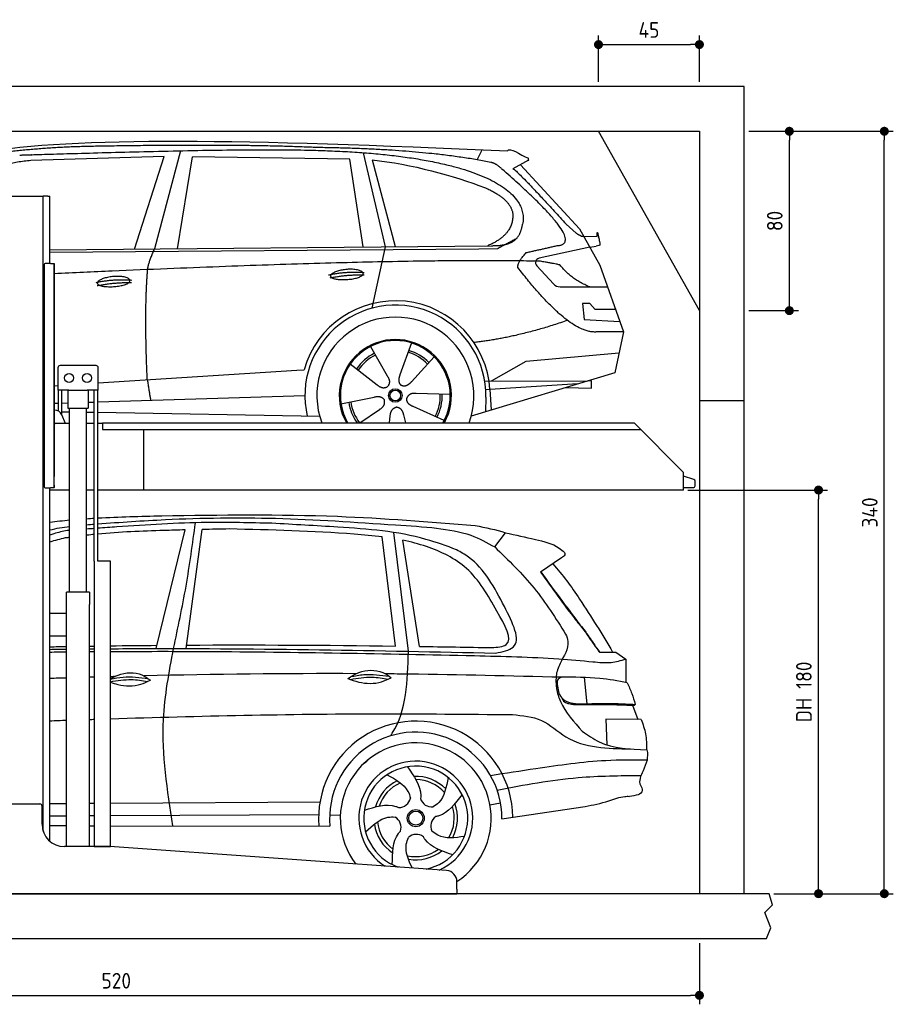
# Model space of a CAD drawing. Header units: millimetres. Extents: x -287 to 6264, y -493 to 3898.
# Tile 3 of 3: x 2369 to 6264, y -493 to 3898. Entities that reach past the tile are written whole.
import ezdxf

# ---------------------------------------------------------------- set-up
doc = ezdxf.new("R2010")
doc.units = ezdxf.units.MM
for name, color, linetype in [('4', 3, 'Continuous'), ('5', 3, 'Continuous'), ('Car', 10, 'Continuous')]:
    doc.layers.add(name, color=color, linetype=linetype)
doc.styles.get("Standard").update_dxf_attribs({"font": 'ISOCP.SHX'})
doc.dimstyles.new('GEN-ISO$0', dxfattribs={"dimscale": 20, "dimtxt": 3.5, "dimasz": 2, "dimexe": 2, "dimexo": 1, "dimgap": 1.5, "dimtad": 1, "dimdec": 1, "dimlfac": 0.1, "dimdsep": 46, "dimtxsty": 'Standard', "dimblk": 'PUNKT', "dimcen": 2, "dimclrd": 256, "dimclre": 256, "dimclrt": 2, "dimadec": 0, "dimazin": 0, "dimtp": 0.1, "dimtm": 0.1, "dimtfac": 0.71, "dimtdec": 1, "dimtmove": 2, "dimatfit": 3, "dimldrblk": 'PUNKT', "dimfxl": 0, "dimtolj": 1, "dimarcsym": 0})

# ---------------------------------------------------------------- blocks, each defined once
blk = doc.blocks.new('PUNKT')
at = {"layer": '4', "color": 0, "linetype": 'ByBlock'}
blk.add_line((-0.5, 0), (-1, 0), dxfattribs=at)
at = {"layer": '4', "color": 0, "linetype": 'ByBlock', "const_width": 0.5}
blk.add_lwpolyline([(-0.25, 0, 1), (0.25, 0, 1)], format="xyb", close=True, dxfattribs=at)
blk = doc.blocks.new('*D11')
at = {"layer": '5', "lineweight": -2}
for p, q in [((200, -220), (200, -493.3)), ((5400, -220), (5400, -493.3)), ((240, -453.3), (5360, -453.3))]:
    blk.add_line(p, q, dxfattribs=at)
at = {"layer": 'DEFPOINTS', "color": 0}
for p in [(200, -200), (5400, -200), (5400, -453.3)]:
    blk.add_point(p, dxfattribs=at)
at = {"layer": '5', "lineweight": -2, "xscale": 40, "yscale": 40, "zscale": 40, "rotation": 180}
blk.add_blockref('PUNKT', (200, -453.3), dxfattribs=at)
at = {"layer": '5', "lineweight": -2, "xscale": 40, "yscale": 40, "zscale": 40}
blk.add_blockref('PUNKT', (5400, -453.3), dxfattribs=at)
at = {"layer": '5', "color": 2, "insert": (2800, -388.3), "char_height": 70, "attachment_point": 5}
blk.add_mtext('\\A1;520', dxfattribs=at)
blk = doc.blocks.new('*D7')
at = {"layer": '5', "lineweight": -2}
for p, q in [((5620, 3400), (5841, 3400)), ((5801, 2640), (5801, 3360)), ((5620, 2600), (5841, 2600))]:
    blk.add_line(p, q, dxfattribs=at)
at = {"layer": 'DEFPOINTS', "color": 0}
for p in [(5600, 3400), (5801, 3400), (5600, 2600)]:
    blk.add_point(p, dxfattribs=at)
at = {"layer": '5', "lineweight": -2, "xscale": 40, "yscale": 40, "zscale": 40}
for p, rotation in [((5801, 3400), 90), ((5801, 2600), 270)]:
    blk.add_blockref('PUNKT', p, dxfattribs=dict(at, rotation=rotation))
at = {"layer": '5', "color": 2, "insert": (5736, 3000), "char_height": 70, "attachment_point": 5, "rotation": 90}
blk.add_mtext('\\A1;80', dxfattribs=at)
blk = doc.blocks.new('*D8')
at = {"layer": '5', "lineweight": -2}
for p, q in [((5620, 3400), (6264.4, 3400)), ((6224.4, 40), (6224.4, 3360)), ((5731.2, 0), (6264.4, 0))]:
    blk.add_line(p, q, dxfattribs=at)
at = {"layer": 'DEFPOINTS', "color": 0}
for p in [(5600, 3400), (6224.4, 3400), (5711.2, 0)]:
    blk.add_point(p, dxfattribs=at)
at = {"layer": '5', "lineweight": -2, "xscale": 40, "yscale": 40, "zscale": 40}
for p, rotation in [((6224.4, 3400), 90), ((6224.4, 0), 270)]:
    blk.add_blockref('PUNKT', p, dxfattribs=dict(at, rotation=rotation))
at = {"layer": '5', "color": 2, "insert": (6159.4, 1700), "char_height": 70, "attachment_point": 5, "rotation": 90}
blk.add_mtext('\\A1;340', dxfattribs=at)
blk = doc.blocks.new('*D9')
at = {"layer": '5', "lineweight": -2}
for p, q in [((5348.6, 1800), (5971.1, 1800)), ((5931.1, 40), (5931.1, 1760)), ((5731.2, 0), (5971.1, 0))]:
    blk.add_line(p, q, dxfattribs=at)
at = {"layer": 'DEFPOINTS', "color": 0}
for p in [(5328.6, 1800), (5931.1, 1800), (5711.2, 0)]:
    blk.add_point(p, dxfattribs=at)
at = {"layer": '5', "lineweight": -2, "xscale": 40, "yscale": 40, "zscale": 40}
for p, rotation in [((5931.1, 1800), 90), ((5931.1, 0), 270)]:
    blk.add_blockref('PUNKT', p, dxfattribs=dict(at, rotation=rotation))
at = {"layer": '5', "color": 2, "insert": (5865.6, 900), "char_height": 70, "attachment_point": 5, "rotation": 90}
blk.add_mtext('\\A1;DH 180', dxfattribs=at)
blk = doc.blocks.new('*D10')
at = {"layer": '5', "lineweight": -2}
for p, q in [((4950, 3620), (4950, 3826.7)), ((5400, 3620), (5400, 3826.7)), ((4990, 3786.7), (5360, 3786.7))]:
    blk.add_line(p, q, dxfattribs=at)
at = {"layer": 'DEFPOINTS', "color": 0}
for p in [(5400, 3786.7), (4950, 3600), (5400, 3600)]:
    blk.add_point(p, dxfattribs=at)
at = {"layer": '5', "lineweight": -2, "xscale": 40, "yscale": 40, "zscale": 40, "rotation": 180}
blk.add_blockref('PUNKT', (4950, 3786.7), dxfattribs=at)
at = {"layer": '5', "lineweight": -2, "xscale": 40, "yscale": 40, "zscale": 40}
blk.add_blockref('PUNKT', (5400, 3786.7), dxfattribs=at)
at = {"layer": '5', "color": 2, "insert": (5175, 3851.7), "char_height": 70, "attachment_point": 5}
blk.add_mtext('\\A1;45', dxfattribs=at)

msp = doc.modelspace()

# ---------------------------------------------------------------- linework, layer by layer
for p, q in [((5400, 2600), (4950, 3400)), ((2274.07, 3110), (2464.07, 3110)), ((2464.07, 3110), (2474.07, 3110)), ((2479.07, 3110), (2474.07, 3110)), ((2474.07, 278.78), (2474.07, 3110)), ((2494.07, 3110), (2479.07, 3110)), ((2494.07, 3110), (2504.07, 3110)), ((2504.07, 2811), (2504.07, 3110)), ((2507.07, 2811), (2483.07, 2811)), ((2507.07, 2811), (2523.07, 2811)), ((2523.07, 2811), (2523.07, 1861)), ((2478.07, 2806), (2478.07, 1816)), ((2478.07, 1815), (2478.07, 2805)), ((2523.07, 1822), (2523.07, 2810)), ((2539.57, 2345), (2539.57, 2245)), ((2709.57, 2355), (2549.57, 2355)), ((2719.57, 2245), (2719.57, 2345)), ((2588.78, 2245), (2539.57, 2245)), ((2541.97, 2152.71), (2541.97, 2245)), ((2557.07, 2136.42), (2557.07, 2245)), ((2584.57, 2245), (2584.57, 2165)), ((2588.78, 2245), (2670.36, 2245)), ((2719.57, 2245), (2670.36, 2245)), ((2674.57, 2245), (2674.57, 2165)), ((2702.07, 1483), (2702.07, 2245)), ((2717.17, 1483), (2717.17, 2245)), ((5400, 2200), (5600, 2200)), ((2525.18, 2157), (2523.07, 2157)), ((2584.57, 2165), (2674.57, 2165)), ((2592.07, 1345), (2592.07, 2165)), ((2667.07, 1345), (2667.07, 2165)), ((2574.32, 2097), (2557.24, 2136.03)), ((2523.07, 2097), (2528.07, 2097)), ((2592.07, 2097), (2528.07, 2097)), ((2702.07, 2097), (2667.07, 2097)), ((2738.07, 2097), (2717.17, 2097)), ((2738.07, 2100), (5108.57, 2100)), ((2738.07, 2100), (2738.07, 2070)), ((2738.07, 2070), (5138.31, 2070)), ((2923.07, 1800), (2923.07, 2070)), ((5108.57, 2100), (5328.57, 1878.09)), ((5328.57, 1800), (5328.57, 1878.09)), ((2483.07, 1810), (2507.07, 1810)), ((2504.07, 234.01), (2504.07, 1810)), ((2523.07, 1810), (2507.07, 1810)), ((2523.07, 1810), (2523.07, 1822)), ((2523.07, 1822), (2523.07, 1811)), ((2592.07, 1800), (2504.07, 1800)), ((2702.07, 1800), (2667.07, 1800)), ((5328.57, 1800), (2717.17, 1800)), ((2773.62, 1483), (2719.62, 1483)), ((2680.82, 1345), (2578.32, 1345)), ((2578.32, 210), (2578.32, 1345)), ((2680.82, 1345), (2680.82, 1290)), ((2680.82, 1150), (2680.82, 1290)), ((2578.32, 1250), (2504.07, 1250)), ((2578.32, 1142), (2578.32, 1258)), ((2504.07, 1150), (2578.32, 1150)), ((2680.82, 210), (2680.82, 1150)), ((2279.07, 400), (2459.07, 400)), ((2469.07, 310), (2469.07, 390)), ((2767.3, 210), (2569.07, 210)), ((4272.61, 103.3), (2770.84, 209.87)), ((4319.07, 20), (4319.07, 53.42)), ((4319.07, 20), (4319.07, 0)), ((1994.07, 0), (3024.07, 0)), ((3024.07, 0), (4054.07, 0)), ((4054.07, 0), (4319.07, 0)), ((5600, -200), (5600, -200))]:
    msp.add_line(p, q)
for points in [[(5600, 0), (5600, 3600), (0, 3600), (0, -200), (5600, -200), (5698.53, -200), (5718.66, -152.06), (5691.11, -84.27), (5726.08, -50.37), (5711.24, 0), (200, 0), (200, 3400), (5400, 3400), (5400, 0)], [(2702.07, 1483), (2702.07, 210), (2773.62, 210), (2773.62, 1483)], [(2773.62, 1483), (2717.17, 1483)]]:
    msp.add_lwpolyline(points)
msp.add_lwpolyline([(5328.57, 1811), (5372.57, 1811, 0.4142136), (5380.57, 1819), (5380.57, 1839.19, 0.3249197), (5375.04, 1846.8), (5328.57, 1861.9)], format="xyb")
for centre in [(2589.57, 2300), (2669.57, 2300)]:
    msp.add_circle(centre, 20)
for centre, radius, start, end in [((2483.07, 2806), 5, 90, 180), ((2549.57, 2345), 10, 90, 180), ((2709.57, 2345), 10, 0, 90), ((2525.18, 2122), 35, 23.62938, 90), ((2483.07, 1815), 5, 180, 270), ((2459.07, 390), 10, 0, 90), ((2569.07, 310), 100, 180, 270), ((2767.3, 160), 50, 85.94065, 90), ((4269.07, 53.42), 50, 0, 85.94065)]:
    msp.add_arc(centre, radius, start, end)
at = {"layer": 'Car'}
for p, q in [((3086.34, 3313.16), (2971.03, 2875.22)), ((3901.09, 3304.45), (3998.18, 2885.16)), ((4408.37, 3272.8), (4430.76, 3317.5)), ((3013.21, 3286.77), (2419.53, 3269.43)), ((2880.99, 2874.35), (3013.21, 3286.77)), ((3072.68, 2876.21), (3139.76, 3286.02)), ((3841.44, 3276.12), (3139.76, 3286.02)), ((3900.98, 2884.22), (3841.44, 3276.12)), ((3941.07, 3271.92), (4044.17, 2885.61)), ((4638.34, 3271.18), (4568.28, 3232.02)), ((4601.52, 3250.6), (4865.87, 2964.66)), ((4805.55, 2985.74), (4851.17, 2945.92)), ((4865.87, 2964.66), (4956.51, 2802.51)), ((4879.62, 2931.5), (4943.96, 2930.59)), ((2504.07, 2870.7), (4472.62, 2889.75)), ((2504.07, 2860.55), (4417.14, 2875.76)), ((3998.18, 2885.16), (3939.8, 2610.94)), ((4417.14, 2875.76), (4500.02, 2877.23)), ((4911.19, 2883.58), (4684.79, 2833.66)), ((4911.19, 2883.58), (4938.88, 2887.59)), ((4674.41, 2800.55), (4749.47, 2719.35)), ((4956.51, 2802.51), (5060.87, 2504.86)), ((4778.7, 2706.5), (4990.44, 2705.71)), ((4911.19, 2631.63), (4878.53, 2631.63)), ((4878.53, 2631.63), (4885.4, 2560.14)), ((4934.98, 2605.82), (4911.19, 2631.63)), ((5025.47, 2605.82), (4934.98, 2605.82)), ((4885.4, 2560.14), (5044.48, 2551.59)), ((5060.87, 2504.86), (4943.96, 2505.3)), ((5060.87, 2504.86), (5022.98, 2322.91)), ((3933.75, 2440.65), (4008.39, 2308.91)), ((4115.89, 2456.04), (4064.42, 2313.64)), ((4218, 2394.28), (4115.78, 2282.58)), ((4472.68, 2287.43), (4628.01, 2374.24)), ((4628.01, 2374.24), (5041.41, 2411.44)), ((2719.57, 2277.75), (3605.16, 2334.25)), ((3605.16, 2334.25), (3637.62, 2336.32)), ((3843.45, 2362.62), (3962.98, 2269.66)), ((5022.98, 2322.91), (4382.28, 2130.11)), ((4442.31, 2287.54), (4899.76, 2285.83)), ((4919.52, 2287.5), (4906.06, 2287.73)), ((4918.97, 2254.81), (4919.52, 2287.5)), ((2523.07, 2265.22), (2539.57, 2266.27)), ((4466.22, 2248.23), (4446.97, 2247)), ((4857.84, 2273.22), (4466.22, 2248.23)), ((4466.22, 2248.23), (4472.03, 2157.12)), ((4803.18, 2256.77), (4918.97, 2254.81)), ((2717.17, 2192.97), (3641.38, 2221.71)), ((3801.81, 2184.63), (3950.16, 2214.91)), ((4288.93, 2225.8), (4137.59, 2230.75)), ((4447.73, 2214.5), (4446.63, 2149.47)), ((2523.07, 2186.93), (2541.97, 2187.52)), ((2557.07, 2187.99), (2584.57, 2188.85)), ((2674.57, 2191.65), (2702.07, 2192.5)), ((3885.52, 2100), (3973.45, 2159.59)), ((4261.74, 2109.6), (4123.92, 2172.31)), ((2557.07, 2149.54), (2592.07, 2148.95)), ((2667.07, 2147.68), (2702.07, 2147.09)), ((2717.17, 2146.83), (3706.47, 2130.11)), ((4018.11, 2100), (4021.57, 2130.49)), ((4091.65, 2100), (4081.37, 2135.55)), ((2978.12, 1093.35), (3106.64, 1622.23)), ((3112.02, 1093.28), (3183.57, 1623.96)), ((4045.15, 1104.32), (3986.15, 1590.94)), ((4102.36, 1081.02), (4036.85, 1610.96)), ((4487.21, 1546.14), (4536.01, 1609.66)), ((4152.44, 1102.76), (4077.83, 1575.88)), ((4785.02, 1497.09), (4692.01, 1433.79)), ((4954.61, 1076.38), (5013.01, 1076.71)), ((4957.51, 1077.26), (4992.54, 1077.3)), ((4992.54, 1077.3), (5012.63, 1077.37)), ((5013.01, 1076.71), (5027.51, 1077.11)), ((5027.51, 1077.11), (5071.98, 1046.24)), ((5071.98, 1046.24), (5071.94, 942.1)), ((4886.03, 964.15), (4898.35, 847.14)), ((5100.94, 840.36), (5125.38, 777.43)), ((5140.14, 777.3), (4982.34, 778.67)), ((4982.34, 778.67), (4987.69, 663.33)), ((5166.74, 595.34), (5148.6, 547.91)), ((2504.07, 402.35), (2578.32, 402.8)), ((2680.82, 403.43), (2702.07, 403.56)), ((2773.62, 403.99), (3708.3, 409.67)), ((4466.24, 396.23), (4513.05, 405.15)), ((2773.62, 348.77), (3702.37, 352.65)), ((4519.25, 334.58), (4890.01, 389.08)), ((2504.07, 347.64), (2578.32, 347.95)), ((2680.82, 348.38), (2702.07, 348.47)), ((3751.44, 351.11), (3799.1, 350.53)), ((2504.07, 303.66), (2578.32, 303.52)), ((2680.82, 303.33), (2702.07, 303.29)), ((2773.62, 303.16), (3752.76, 301.34))]:
    msp.add_line(p, q, dxfattribs=at)
for centre, radius in [((4043.96, 2221.84), 30.15), ((4043.96, 2221.84), 23.62), ((4135.26, 336.99), 38.18), ((4135.26, 336.99), 31.57)]:
    msp.add_circle(centre, radius, dxfattribs=at)
for centre, radius, start, end in [((4689.1, 2814.13), 20, 102.43575, 222.74729), ((4778.85, 2746.5), 40, 222.74729, 269.78612), ((4044.38, 2221.32), 422.7, 3.65041, 164.21264), ((4044.38, 2221.32), 403.41, 359.03154, 193.11461), ((4044.38, 2221.32), 350, 339.71894, 200.28106), ((4044.38, 2221.32), 250, 330.96946, 209.03054), ((4043.96, 2221.84), 245, 330.17812, 209.82188), ((4043.96, 2221.84), 209.64, 44.262, 73.39945), ((4043.96, 2221.84), 209.64, 116.262, 145.39945), ((4043.96, 2221.84), 200.65, 116.11518, 145.54628), ((4043.96, 2221.84), 200.65, 44.11518, 73.54628), ((4043.96, 2221.84), 200.65, 332.11518, 1.54628), ((4043.96, 2221.84), 209.64, 332.262, 1.39945), ((4043.96, 2221.84), 209.64, 188.262, 215.53412), ((4043.96, 2221.84), 200.65, 188.11518, 217.38928), ((4135.2, 336.4), 433.14, 0.71303, 184.61146), ((4135.2, 336.4), 384.05, 359.72819, 185.23839), ((4135.2, 336.4), 336.4, 303.12803, 217.41483), ((4135.23, 336.98), 254, 294.37144, 237.50987), ((4135.26, 336.99), 231.91, 281.52743, 250.35388), ((4135.26, 336.99), 186.23, 116.26264, 164.39118), ((4135.26, 336.99), 171.52, 113.59051, 161.72573), ((4135.26, 336.99), 186.23, 44.26331, 92.40108), ((4135.26, 336.99), 171.52, 41.59024, 89.73597), ((4060.19, 436.47), 52.29, 268.67216, 348.43097), ((4206.68, 439.13), 52.29, 196.67216, 276.43097), ((4135.26, 336.99), 186.23, 332.25127, 20.39639), ((4135.26, 336.99), 171.52, 329.57704, 17.73023), ((4135.26, 336.99), 186.23, 188.25019, 236.38038), ((4135.26, 336.99), 171.52, 185.57747, 233.71366), ((4017.44, 296.33), 52.29, 340.67216, 60.43097), ((4254.47, 300.62), 52.29, 124.67216, 204.43097), ((4137.51, 212.37), 52.29, 52.67216, 132.43097), ((4135.26, 336.99), 171.52, 257.56914, 305.71644), ((4135.26, 336.99), 186.23, 260.24316, 308.3836)]:
    msp.add_arc(centre, radius, start, end, dxfattribs=at)
for points, degree in [([(2199.66, 3305.96), (2611.62, 3377.52), (3371.8, 3365.04), (4544.31, 3312.48)], 3), ([(3694.38, 3327.39), (3346.02, 3343.59), (2730.13, 3333.22)], 2), ([(2730.13, 3333.22), (2487.3, 3330.89), (2258.19, 3300.95)], 2), ([(4469.94, 3261.43), (4168.82, 3321.3), (3694.38, 3327.39)], 2), ([(4544.31, 3312.48), (4552.69, 3331.97), (4600.09, 3295.27), (4637.56, 3279.77)], 3), ([(2419.53, 3269.43), (2194.58, 3250.36), (2060.06, 3117.52)], 2), ([(3941.07, 3271.92), (4112.92, 3255.33), (4309.02, 3200.64), (4442.31, 3149.22)], 3), ([(4519.64, 3231.05), (4493.68, 3256.74), (4469.94, 3261.43)], 2), ([(4638.34, 3271.18), (4640.01, 3272.83), (4635.51, 3274.99), (4640.09, 3278.72), (4637.56, 3279.77)], 4), ([(4765.25, 2890.17), (4905.98, 2895.09), (4519.64, 3231.05)], 2), ([(4568.28, 3232.02), (4572.51, 3242.76), (4805.55, 2985.74)], 2), ([(4442.31, 3149.22), (4558, 3099.31), (4567.65, 3033.18)], 2), ([(4567.65, 3033.18), (4573.26, 2938.71), (4455.97, 2889.59)], 2), ([(4472.62, 2889.75), (4522.71, 2890.24), (4590.35, 2892.6), (4603.41, 2942.44), (4611.64, 2985.68)], 4), ([(4851.17, 2945.92), (4859.48, 2938.67), (4877.26, 2928.64), (4881.86, 2931.12), (4883.76, 2932.66)], 4), ([(4943.96, 2930.59), (4942.03, 2978.6), (4956.52, 2895.29)], 2), ([(4500.02, 2877.23), (4530.37, 2893.49), (4585.98, 2923.36)], 2), ([(2939.92, 2783.02), (2942.74, 2814.04), (2971.03, 2875.22)], 2), ([(4590.35, 2792.32), (4588.08, 2816.47), (4628.03, 2858.76)], 2), ([(4628.03, 2858.76), (4765.25, 2890.17)], 1), ([(4956.52, 2895.29), (4956.78, 2891.58), (4949.02, 2889.06), (4938.87, 2887.59)], 3), ([(4691.91, 2820.05), (4038.94, 2835.24), (2523.07, 2764.51)], 2), ([(4779.76, 2802.48), (4778.47, 2805.48), (4691.91, 2820.05)], 2), ([(2938.19, 2291.7), (2924.54, 2604.95), (2939.92, 2783.02)], 2), ([(3746.49, 2759.32), (3821.91, 2776.22), (3905.43, 2770.43)], 2), ([(4943.96, 2505.3), (4820.98, 2492.48), (4590.35, 2792.32)], 2), ([(4911.19, 2706.01), (4825.53, 2741.11), (4779.76, 2802.48)], 2), ([(2710.3, 2725.63), (2785.73, 2742.53), (2869.24, 2736.74)], 2), ([(2715.39, 2711.78), (2789.4, 2726.37), (2867.31, 2725.63)], 2), ([(3753.66, 2746.49), (3827.67, 2761.08), (3905.59, 2760.34)], 2), ([(4812.05, 2556.65), (4587.36, 2479.2), (4394.58, 2458.02)], 2), ([(2938.19, 2291.7), (2948.33, 2226.82), (2953.34, 2200.31)], 2), ([(4008.39, 2308.91), (4026.43, 2282.52), (4009.66, 2261.53)], 2), ([(4064.42, 2313.64), (4059.88, 2301.09), (4055.93, 2287.06), (4060.31, 2273.26), (4071.12, 2266.73)], 4), ([(3962.98, 2269.66), (3986.47, 2247.99), (4009.66, 2261.53)], 2), ([(4115.78, 2282.58), (4106.76, 2272.73), (4096.17, 2262.72), (4081.92, 2260.19), (4071.12, 2266.73)], 4), ([(3950.16, 2214.91), (3980.84, 2223.91), (3995.61, 2201.48)], 2), ([(3973.45, 2159.59), (4001.33, 2175.24), (3995.61, 2201.48)], 2), ([(4123.92, 2172.31), (4093.81, 2183.06), (4095.04, 2209.89)], 2), ([(4137.59, 2230.75), (4105.85, 2234.48), (4095.04, 2209.89)], 2), ([(4021.57, 2130.49), (4022.49, 2162.44), (4048.38, 2169.57)], 2), ([(4081.37, 2135.55), (4075.11, 2166.89), (4048.38, 2169.57)], 2), ([(2667.07, 1672.42), (2678.75, 1673.2), (2690.42, 1673.93), (2702.07, 1674.62)], 3), ([(2717.17, 1675.49), (2813.12, 1680.84), (2908.17, 1683.25), (3003.22, 1685.67)], 3), ([(2504.07, 1656.49), (2533.16, 1660.91), (2562.62, 1664.05), (2592.07, 1666.65)], 3), ([(2504.07, 1621.91), (2532.51, 1629.55), (2562.12, 1634.26), (2592.07, 1638.12)], 3), ([(2667.07, 1645.44), (2678.73, 1646.32), (2690.4, 1647.19), (2702.07, 1648.06)], 3), ([(2702.07, 1628.35), (2690.4, 1627.51), (2678.73, 1626.65), (2667.07, 1625.8)], 3), ([(3303.82, 1626.37), (3263.74, 1625.59), (3223.66, 1624.81), (3183.57, 1623.96)], 3), ([(4400.33, 1642.29), (4446.39, 1632.94), (4492.45, 1623.6), (4536.01, 1609.66)], 3), ([(2572.21, 1586.21), (2549.07, 1580.83), (2525.93, 1575.45), (2504.07, 1567.34)], 3), ([(2592.07, 1588.85), (2585.45, 1587.98), (2578.83, 1587.09), (2572.21, 1586.21)], 3), ([(2592.07, 1620.27), (2588.28, 1619.99), (2584.49, 1619.71), (2580.7, 1619.43)], 3), ([(2504.07, 1101.17), (2528.82, 1101.61), (2553.57, 1102.03), (2578.32, 1102.45)], 3), ([(2680.82, 1104.08), (2687.9, 1104.19), (2694.98, 1104.29), (2702.07, 1104.4)], 3), ([(2773.62, 1105.41), (2842.95, 1106.34), (2912.28, 1107.14), (2981.62, 1107.76)], 3), ([(3114.1, 1108.73), (3424.45, 1110.48), (3734.83, 1108.58), (4045.15, 1104.32)], 3), ([(4152.44, 1102.76), (4259.36, 1101.11), (4366.28, 1099.24), (4473.2, 1097.36)], 3), ([(2504.07, 1089.64), (2528.82, 1089.97), (2553.57, 1090.28), (2578.32, 1090.57)], 3), ([(2504.07, 1077.62), (2528.82, 1077.91), (2553.57, 1078.19), (2578.32, 1078.44)], 3), ([(2680.82, 1091.66), (2687.9, 1091.73), (2694.98, 1091.79), (2702.07, 1091.86)], 3), ([(2680.82, 1079.41), (2687.9, 1079.47), (2694.98, 1079.52), (2702.07, 1079.58)], 3), ([(2791.69, 967.97), (2785.66, 967.82), (2779.64, 967.66), (2773.62, 967.5)], 3), ([(3869.67, 981.03), (3554.13, 982.33), (3238.55, 978.56), (2923.03, 971.23)], 3), ([(2578.32, 961.88), (2553.57, 961.11), (2528.82, 960.33), (2504.07, 959.53)], 3), ([(2702.07, 965.53), (2694.98, 965.33), (2687.9, 965.13), (2680.82, 964.93)], 3), ([(2504.07, 771.2), (2528.82, 772.05), (2553.57, 772.89), (2578.32, 773.73)], 3), ([(2680.82, 777.13), (2687.9, 777.36), (2694.98, 777.59), (2702.07, 777.82)], 3), ([(5164.88, 642.14), (5170.75, 625.43), (5167.4, 608.75), (5166.74, 595.34)], 3), ([(3900.18, 577.08), (3907.44, 583.56), (3914.71, 590.04), (3921.92, 596.54)], 3)]:
    msp.add_open_spline(points, degree=degree, dxfattribs=at)
for points, degree, knots in [([(2369.36, 3293.78), (2396.29, 3294.82), (2535.3, 3299.2), (3556.52, 3328.7), (4176.79, 3327.94), (4647.21, 3172.35), (4611.64, 2985.68)], 4, [0.08213183, 0.08213183, 0.08213183, 0.08213183, 0.08213183, 0.25885101, 0.50885101, 1, 1, 1, 1, 1]), ([(3755.37, 2754.03), (3754.51, 2762.27), (3775.52, 2778.61), (3858.19, 2798.75), (3951.15, 2765.67), (3864.86, 2734.04), (3780.09, 2734.67), (3756.24, 2745.79), (3755.37, 2754.03)], 5, [0, 0, 0, 0, 0, 0, 0.300106, 0.500106, 0.700106, 1, 1, 1, 1, 1, 1]), ([(2715.39, 2722.48), (2714.53, 2730.73), (2735.53, 2747.07), (2818.2, 2767.2), (2911.17, 2734.13), (2824.87, 2702.5), (2740.1, 2703.13), (2716.25, 2714.25), (2715.39, 2722.48)], 5, [0, 0, 0, 0, 0, 0, 0.300106, 0.500106, 0.700106, 1, 1, 1, 1, 1, 1]), ([(2717.17, 1649.18), (2817.65, 1656.61), (3081.31, 1674.83), (3524.67, 1680.72), (3926.57, 1652.31), (4170.36, 1636.84), (4228.07, 1630.03)], 3, [88.7608621, 88.7608621, 88.7608621, 88.7608621, 391.0411305, 881.6519066, 1416.3661132, 1602.4044522, 1602.4044522, 1602.4044522, 1602.4044522]), ([(3493.69, 1651.75), (3397.04, 1654.13), (3166.68, 1659.79), (2907.86, 1643.16), (2745.83, 1631.53), (2717.17, 1629.45)], 3, [0, 0, 0, 0, 289.9257876, 691.0349758, 777.2340918, 777.2340918, 777.2340918, 777.2340918]), ([(3986.15, 1590.94), (3944.46, 1596.33), (3717.1, 1616.58), (3489.47, 1621.97), (3303.82, 1626.37)], 3, [637.56261, 637.56261, 637.56261, 637.56261, 763.5499019, 1320.8101244, 1320.8101244, 1320.8101244, 1320.8101244]), ([(2580.7, 1619.43), (2560.7, 1615.34), (2534.6, 1610.01), (2509.79, 1600.71), (2504.07, 1598.36)], 3, [0, 0, 0, 0, 61.0355639, 79.6151355, 79.6151355, 79.6151355, 79.6151355]), ([(2702.07, 1602), (2691.46, 1600.94), (2679.79, 1599.7), (2668.13, 1598.37), (2667.07, 1598.25)], 3, [602.2920517, 602.2920517, 602.2920517, 602.2920517, 634.2851498, 637.5007226, 637.5007226, 637.5007226, 637.5007226]), ([(3106.64, 1622.23), (3075.37, 1621.47), (2945.43, 1618.02), (2815.39, 1612.75), (2717.17, 1603.47)], 3, [197.2565359, 197.2565359, 197.2565359, 197.2565359, 291.0634521, 587.1169849, 587.1169849, 587.1169849, 587.1169849]), ([(4496.9, 1260.57), (4457.56, 1329.94), (4384.06, 1459.56), (4214, 1542.5), (4113.17, 1568.64), (4077.83, 1575.88)], 3, [0, 0, 0, 0, 233.6843988, 436.6449272, 544.7060341, 544.7060341, 544.7060341, 544.7060341]), ([(4745.99, 1470.53), (4789.95, 1422.89), (4885.51, 1289.34), (4966.69, 1155.75), (5013.01, 1076.71)], 3, [395.6539434, 395.6539434, 395.6539434, 395.6539434, 587.1225019, 864.5403019, 864.5403019, 864.5403019, 864.5403019]), ([(2773.62, 1092.44), (2822.62, 1092.8), (3394.96, 1095.87), (3967.3, 1084.01), (4490.64, 1073.16)], 3, [838.7217729, 838.7217729, 838.7217729, 838.7217729, 985.7397268, 2555.8870543, 2555.8870543, 2555.8870543, 2555.8870543]), ([(2773.62, 1080.08), (2786.82, 1080.16), (2929.58, 1080.97), (3471.01, 1081.06), (3999.14, 1069.97), (4397.73, 1061.59)], 3, [842.4918918, 842.4918918, 842.4918918, 842.4918918, 882.1022679, 1270.7707084, 2466.7509464, 2466.7509464, 2466.7509464, 2466.7509464]), ([(4022.43, 703.52), (4025.16, 707.41), (4094.72, 811.18), (4098.61, 948.71), (4102.36, 1081.02)], 3, [175.1820291, 175.1820291, 175.1820291, 175.1820291, 189.8900931, 562.5925726, 562.5925726, 562.5925726, 562.5925726]), ([(2773.62, 958.09), (2784.62, 964.56), (2827.21, 987.26), (2898.78, 990.4), (2939.87, 960.92), (2951.88, 952.31)], 3, [18.0409682, 18.0409682, 18.0409682, 18.0409682, 56.3861577, 162.8527093, 206.792536, 206.792536, 206.792536, 206.792536]), ([(2773.62, 957.39), (2792.52, 961.19), (2848.36, 971.42), (2905.01, 964.24), (2942.49, 958.98)], 3, [8.9566608, 8.9566608, 8.9566608, 8.9566608, 52.5445316, 137.6592373, 137.6592373, 137.6592373, 137.6592373]), ([(3843.38, 955.46), (3875.73, 960.86), (3932.34, 970.32), (3988.75, 961.49), (4012.92, 957.19)], 3, [0, 0, 0, 0, 73.8786926, 129.2826464, 129.2826464, 129.2826464, 129.2826464]), ([(3845.26, 967.9), (3864.75, 971.84), (3921.19, 982.36), (3978.44, 975.1), (4015.93, 969.84)], 3, [7.5765301, 7.5765301, 7.5765301, 7.5765301, 52.5445316, 137.6592373, 137.6592373, 137.6592373, 137.6592373]), ([(4784.84, 964.98), (4558.26, 970.62), (4296.61, 977.14), (4034.92, 979.89), (3999.86, 980.2)], 3, [0, 0, 0, 0, 679.9407721, 785.1426848, 785.1426848, 785.1426848, 785.1426848]), ([(2773.62, 945.21), (2804.74, 950.4), (2860.12, 959.26), (2915.32, 950.62), (2939.49, 946.33)], 3, [2.7938233, 2.7938233, 2.7938233, 2.7938233, 73.8786926, 129.2826464, 129.2826464, 129.2826464, 129.2826464]), ([(2773.62, 943.22), (2784.64, 939.39), (2828.24, 925.66), (2893.27, 923.7), (2937.93, 945.5), (2951.88, 952.31)], 3, [17.6345587, 17.6345587, 17.6345587, 17.6345587, 44.1985824, 121.4550205, 156.5516596, 156.5516596, 156.5516596, 156.5516596]), ([(3831.65, 959.63), (3847.71, 953.72), (3895.86, 936.7), (3966.71, 934.56), (4011.36, 956.36), (4025.31, 963.17)], 3, [5.2085778, 5.2085778, 5.2085778, 5.2085778, 44.1985824, 121.4550205, 156.5516596, 156.5516596, 156.5516596, 156.5516596]), ([(2773.62, 780.1), (3170.1, 792.56), (3767.59, 806.5), (4365.18, 800.48), (4566.14, 798.46)], 3, [1856.8374622, 1856.8374622, 1856.8374622, 1856.8374622, 3046.7156927, 3649.598352, 3649.598352, 3649.598352, 3649.598352]), ([(5166.74, 595.34), (5105.33, 595.71), (4939.31, 596.73), (4707.07, 562.56), (4536.4, 536.54), (4469.05, 526.24)], 3, [0, 0, 0, 0, 184.0569679, 497.5831634, 702.0835287, 702.0835287, 702.0835287, 702.0835287]), ([(4007.45, 530.54), (4045.18, 509.85), (4093.49, 483.35), (4108.98, 436.74), (4111.4, 425.93)], 3, [0, 0, 0, 0, 119.1791326, 152.6274313, 152.6274313, 152.6274313, 152.6274313]), ([(4098.14, 565.93), (4127.71, 524.53), (4160.32, 478.86), (4157.13, 428.83), (4156.59, 424.13)], 3, [0, 0, 0, 0, 140.8622067, 155.3882995, 155.3882995, 155.3882995, 155.3882995]), ([(4279.83, 518.31), (4271.81, 476.04), (4261.55, 421.94), (4222.04, 392.8), (4212.54, 387.17)], 3, [0, 0, 0, 0, 119.1791326, 152.5469721, 152.5469721, 152.5469721, 152.5469721]), ([(5139.27, 526.23), (5045.82, 525.24), (4830.36, 522.96), (4618.43, 484.15), (4498.54, 460.82)], 3, [0, 0, 0, 0, 279.8448295, 645.2521188, 645.2521188, 645.2521188, 645.2521188]), ([(4341.51, 443), (4311.28, 402.09), (4277.91, 356.94), (4229.32, 344.52), (4224.66, 343.58)], 3, [0, 0, 0, 0, 140.8622067, 155.4442611, 155.4442611, 155.4442611, 155.4442611]), ([(3906.02, 372.45), (3954.53, 387.78), (4008.06, 404.69), (4054.67, 386.18), (4058.99, 384.2)], 3, [0, 0, 0, 0, 140.8622067, 155.4424607, 155.4424607, 155.4424607, 155.4424607]), ([(3911.66, 275.27), (3942.99, 304.75), (3983.11, 342.51), (4032.23, 342.84), (4043.25, 341.8)], 3, [0, 0, 0, 0, 119.1791326, 152.6166337, 152.6166337, 152.6166337, 152.6166337]), ([(4030.66, 129.95), (4031.07, 180.82), (4031.53, 236.99), (4063.58, 275.61), (4066.82, 279.13)], 3, [0, 0, 0, 0, 140.8622067, 155.5316538, 155.5316538, 155.5316538, 155.5316538]), ([(4120.44, 114.1), (4102.9, 149.53), (4082.42, 195.28), (4098.59, 240.7), (4102.24, 250.96)], 3, [9.1306856, 9.1306856, 9.1306856, 9.1306856, 119.1791326, 151.2847083, 151.2847083, 151.2847083, 151.2847083]), ([(4299.81, 173.55), (4251.56, 189.66), (4198.27, 207.46), (4171.45, 249.87), (4169.1, 254.04)], 3, [0, 0, 0, 0, 140.8622067, 155.5326195, 155.5326195, 155.5326195, 155.5326195])]:
    msp.add_open_spline(points, degree=degree, knots=knots, dxfattribs=at)
for points in [[(3003.22, 1685.67), (3786.35, 1682.91), (4400.33, 1642.29)], [(3055.24, 1093.37), (3110.99, 1371.3), (3152.98, 1654.31)], [(4317.42, 1533.65), (4180.74, 1580.22), (3788.2, 1634.62), (3493.69, 1651.75)], [(4228.07, 1630.03), (4381.19, 1598.16), (4487.21, 1546.14)], [(4536.01, 1609.66), (4668.45, 1579.65), (4774.7, 1541.26), (4798.69, 1522.02)], [(4487.21, 1546.14), (4662.85, 1362.53), (4803.45, 1157.43)], [(4530.23, 1280.63), (4370.79, 1500.46), (4317.42, 1533.65)], [(4798.69, 1522.02), (4799.38, 1511.19), (4785.02, 1497.09)], [(4692.01, 1433.79), (4847.95, 1221.47), (4890.39, 1168.03)], [(4693.53, 1434.82), (4789.05, 1303.65), (4868.27, 1197.79)], [(4490.64, 1073.16), (4569.33, 1099.61), (4530.23, 1280.63)], [(4473.2, 1097.36), (4537.94, 1110.76), (4496.9, 1260.57)], [(4868.27, 1197.79), (4890.18, 1170.74), (4896.79, 1161.04)], [(4803.45, 1157.43), (4813.57, 1124.86), (4778.81, 1026.76), (4761.14, 969.72), (4760.74, 936.63)], [(4890.39, 1168.03), (4922.42, 1121.11), (4954.61, 1076.38)], [(4896.79, 1161.04), (4938.67, 1100.06)], [(4938.67, 1100.06), (4953.46, 1079.54), (4954.13, 1078.61), (4954.47, 1078.17), (4957.51, 1077.26)], [(3052.29, 302.64), (3010.72, 776.74), (3055.24, 1093.37)], [(4397.73, 1061.59), (4772.94, 1047.01), (4925.35, 1034.34)], [(4925.35, 1034.34), (5005.75, 1031.6), (5071.98, 1046.24)], [(3831.65, 959.63), (3881.47, 986.02), (3987.94, 986.28), (4025.31, 963.17)], [(4760.74, 936.63), (4763.16, 914.98), (4780.27, 857.63), (4877.87, 724.45)], [(4784.84, 964.98), (4767.34, 952.88), (4765.86, 933.64)], [(4765.86, 933.64), (4784.62, 874.87), (4805.95, 857.95), (4847.23, 847.99), (4904.74, 847.29)], [(5078.23, 941.04), (4955.45, 959.73), (4784.84, 964.98)], [(5078.23, 941.04), (5098.33, 892.99), (5113.41, 844.24)], [(4784.66, 874.83), (4798.98, 855.2), (4817.54, 847.53), (4830.34, 844.96), (4847.47, 843.69), (4862.39, 843.14)], [(4862.39, 843.14), (4935.06, 843.43), (5011.23, 843.43), (5051.08, 842.26), (5084.99, 841.17)], [(4904.74, 847.29), (5026.55, 847.94), (5113.41, 844.24)], [(5084.99, 841.17), (5095.68, 840.64), (5106.3, 840.07)], [(5106.3, 840.07), (5111.05, 840.79), (5113.41, 844.24)], [(4566.14, 798.46), (4695.67, 772.6), (4804.81, 699.88), (5092.58, 645.29)], [(5140.14, 777.3), (5159.59, 712.54), (5164.2, 642.16)], [(4877.87, 724.45), (4953.15, 676.94), (5164.88, 642.14)], [(5148.6, 547.91), (5137, 483.3), (5143.85, 472.66)], [(5143.85, 472.66), (5145.02, 459.93), (5087.66, 434.17)], [(4890.13, 389.11), (4995.48, 413.85), (5067.16, 433.75), (5087.66, 434.17)], [(4352.37, 255.49), (4233.32, 260.87), (4206.86, 279)]]:
    msp.add_spline(points, degree=3, dxfattribs=at)

# ---------------------------------------------------------------- dimensions: what is measured, and where the dimension line sits
at = {"layer": '5'}
for base, p1, p2, picture, middle in [((5400, 3786.65), (4950, 3600), (5400, 3600), '*D10', (5175, 3851.65)), ((5400, -453.28), (200, -200), (5400, -200), '*D11', (2800, -388.27))]:
    dim = msp.add_linear_dim(base=base, p1=p1, p2=p2, dimstyle='GEN-ISO$0', override={"dimlfac": 0.1}, dxfattribs=at)
    dim.commit()
    dim.dimension.update_dxf_attribs({"geometry": picture, "text_midpoint": middle})
for base, p1, picture, middle in [((5801, 3400), (5600, 2600), '*D7', (5736, 3000)), ((6224.42, 3400), (5711.24, 0), '*D8', (6159.42, 1700))]:
    dim = msp.add_linear_dim(base=base, p1=p1, p2=(5600, 3400), angle=90, dimstyle='GEN-ISO$0', override={"dimlfac": 0.1}, dxfattribs=at)
    dim.commit()
    dim.dimension.update_dxf_attribs({"geometry": picture, "text_midpoint": middle})
dim = msp.add_linear_dim(base=(5931.11, 1800), p1=(5711.24, 0), p2=(5328.57, 1800), angle=90, text='DH <>', dimstyle='GEN-ISO$0', override={"dimlfac": 0.1}, dxfattribs=at)
dim.commit()
dim.dimension.update_dxf_attribs({"geometry": '*D9', "text_midpoint": (5865.62, 900)})

doc.saveas('drawing.dxf')
